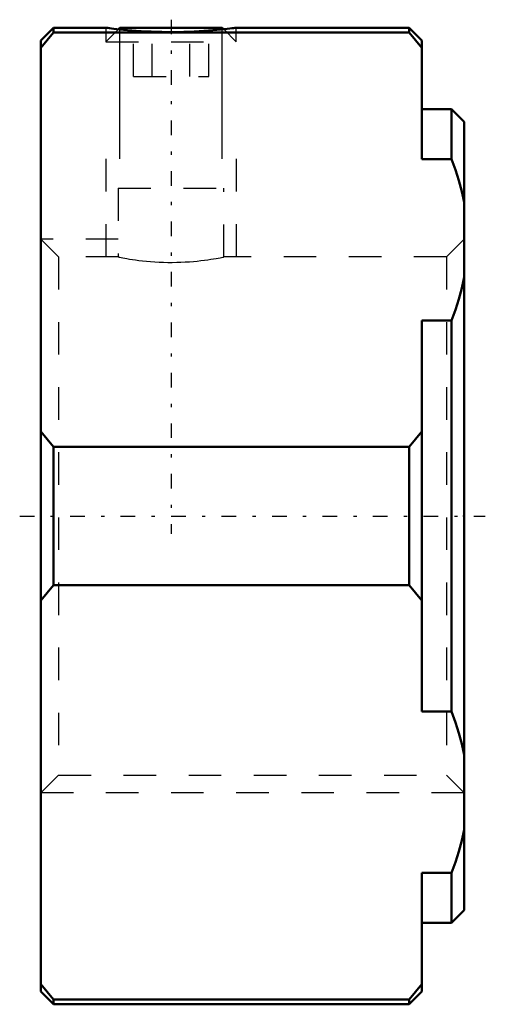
# Model space of a CAD drawing. Header units: millimetres. Extents: x -13.7 to 0.7, y -15 to 15.2.
import ezdxf

# ---------------------------------------------------------------- set-up
doc = ezdxf.new("R2010")
doc.units = ezdxf.units.MM
doc.linetypes.add('Center', pattern=[1.5, 0.45, -0.5, 0.05, -0.5])
doc.linetypes.add('Dashed', pattern=[2, 1, -1])
for name, color, linetype, lineweight in [('2d ConnectionPoints', 7, 'Continuous', 50), ('AM_0', 7, 'Continuous', 50), ('AM_5', 3, 'Continuous', 25), ('AM_7', 7, 'Center', 25), ('AM_9', 6, 'Dashed', 25)]:
    doc.layers.add(name, color=color, linetype=linetype, lineweight=lineweight)

msp = doc.modelspace()

# ---------------------------------------------------------------- linework, layer by layer
at = {"layer": '2d ConnectionPoints'}
msp.add_point((0, 0), dxfattribs=at)
at = {"layer": 'AM_0'}
for p, q in [((-12.61, 15), (-13, 14.61)), ((-12.61, 14.849), (-13, 14.378)), ((-11, 15), (-12.61, 15)), ((-12.61, 15), (-12.61, 14.849)), ((-1.69, 14.849), (-12.61, 14.849)), ((-10.57, 15), (-10.617, 14.954)), ((-10.57, 15), (-7.43, 15)), ((-7.383, 14.954), (-7.43, 15)), ((-1.69, 15), (-7, 15)), ((-1.3, 14.61), (-1.69, 15)), ((-1.69, 15), (-1.69, 14.849)), ((-1.3, 14.378), (-1.69, 14.849)), ((-13, 14.61), (-13, -14.61)), ((-1.3, 14.61), (-1.3, 10.96)), ((-0.39, 12.5), (-1.3, 12.5)), ((0, 12.11), (-0.39, 12.5)), ((-0.39, 12.5), (-0.39, 10.96)), ((0, 12.11), (0, -12.11)), ((-0.39, 10.96), (-1.3, 10.96)), ((-1.3, 6.01), (-0.39, 6.01)), ((-1.3, -6.01), (-1.3, 6.01)), ((-0.39, 6.01), (-0.39, -6.01)), ((-13, 2.592), (-12.61, 2.121)), ((-1.69, 2.121), (-1.3, 2.592)), ((-12.61, 2.121), (-1.69, 2.121)), ((-12.61, 2.121), (-12.61, -2.121)), ((-1.69, 2.121), (-1.69, -2.121)), ((-12.61, -2.121), (-13, -2.592)), ((-1.69, -2.121), (-12.61, -2.121)), ((-1.3, -2.592), (-1.69, -2.121)), ((-0.39, -6.01), (-1.3, -6.01)), ((-1.3, -10.96), (-1.3, -14.61)), ((-1.3, -10.96), (-0.39, -10.96)), ((-0.39, -10.96), (-0.39, -12.5)), ((-0.39, -12.5), (0, -12.11)), ((-1.3, -12.5), (-0.39, -12.5)), ((-13, -14.378), (-12.61, -14.849)), ((-1.69, -14.849), (-1.3, -14.378)), ((-13, -14.61), (-12.61, -15)), ((-1.69, -15), (-1.3, -14.61)), ((-12.61, -14.849), (-12.61, -15)), ((-12.61, -14.849), (-1.69, -14.849)), ((-12.61, -15), (-1.69, -15)), ((-1.69, -14.849), (-1.69, -15))]:
    msp.add_line(p, q, dxfattribs=at)
for points in [[(-11, 15), (-10.993, 14.999), (-10.973, 14.996), (-10.938, 14.992), (-10.888, 14.986), (-10.828, 14.978), (-10.754, 14.969), (-10.667, 14.959), (-10.567, 14.948), (-10.458, 14.937), (-10.34, 14.926), (-10.208, 14.915), (-10.068, 14.904), (-9.924, 14.895), (-9.773, 14.886), (-9.612, 14.879), (-9.446, 14.873), (-9.283, 14.869), (-9.118, 14.867), (-8.947, 14.866), (-8.777, 14.868), (-8.614, 14.871), (-8.454, 14.876), (-8.293, 14.883), (-8.137, 14.891), (-7.991, 14.9), (-7.852, 14.91), (-7.717, 14.921), (-7.592, 14.933), (-7.479, 14.944), (-7.376, 14.954), (-7.282, 14.965), (-7.201, 14.975), (-7.135, 14.983), (-7.081, 14.989), (-7.04, 14.995), (-7.013, 14.998), (-7, 15)], [(0, 9.637), (-0.072, 9.97), (-0.162, 10.302), (-0.268, 10.632), (-0.39, 10.96)], [(-0.39, 6.01), (-0.269, 6.337), (-0.163, 6.666), (-0.073, 6.999), (0, 7.334)], [(0, -7.334), (-0.072, -7), (-0.162, -6.669), (-0.268, -6.338), (-0.39, -6.01)], [(-0.39, -10.96), (-0.269, -10.634), (-0.163, -10.305), (-0.073, -9.972), (0, -9.637)]]:
    msp.add_lwpolyline(points, dxfattribs=at)
at = {"layer": 'AM_5'}
for p, q in [((-10.57, 10.969), (-10.57, 15)), ((-7.43, 10.969), (-7.43, 15))]:
    msp.add_line(p, q, dxfattribs=at)
at = {"layer": 'AM_5', "linetype": 'Dashed'}
for p, q in [((-11, 10.969), (-11, 7.958)), ((-7, 10.969), (-7, 7.958)), ((-10.621, 8.5), (-13, 8.5)), ((0, -8.5), (-13, -8.5))]:
    msp.add_line(p, q, dxfattribs=at)
at = {"layer": 'AM_7'}
for p, q in [((-9, 15.247), (-9, -0.548)), ((-13.65, 0), (0.65, 0))]:
    msp.add_line(p, q, dxfattribs=at)
at = {"layer": 'AM_9'}
for p, q in [((-11, 15), (-11, 14.57)), ((-10.617, 14.954), (-11, 14.57)), ((-10.155, 13.5), (-10.155, 15)), ((-9.577, 13.5), (-9.577, 15)), ((-8.423, 13.5), (-8.423, 15)), ((-7.845, 13.5), (-7.845, 15)), ((-7, 14.57), (-7.383, 14.954)), ((-7, 14.57), (-7, 15)), ((-11, 14.57), (-7, 14.57)), ((-10.155, 13.5), (-7.845, 13.5)), ((-10.621, 10.069), (-7.379, 10.069)), ((-10.621, 10.069), (-10.621, 7.958)), ((-7.379, 7.958), (-7.379, 10.069)), ((-12.459, 7.958), (-13, 8.5)), ((0, 8.5), (-0.541, 7.958)), ((-10.621, 7.958), (-12.459, 7.958)), ((-12.459, 7.958), (-12.459, -7.958)), ((-0.541, 7.958), (-7.38, 7.958)), ((-0.541, 7.958), (-0.541, -7.958)), ((-13, -8.5), (-12.459, -7.958)), ((-12.459, -7.958), (-0.541, -7.958)), ((-0.541, -7.958), (0, -8.5))]:
    msp.add_line(p, q, dxfattribs=at)
msp.add_lwpolyline([(-10.621, 7.958), (-10.616, 7.957), (-10.599, 7.954), (-10.571, 7.948), (-10.532, 7.941), (-10.483, 7.932), (-10.425, 7.921), (-10.355, 7.909), (-10.275, 7.895), (-10.188, 7.882), (-10.093, 7.868), (-9.987, 7.854), (-9.874, 7.841), (-9.757, 7.828), (-9.635, 7.817), (-9.504, 7.808), (-9.369, 7.8), (-9.237, 7.795), (-9.104, 7.792), (-8.966, 7.792), (-8.828, 7.794), (-8.697, 7.798), (-8.569, 7.804), (-8.44, 7.812), (-8.315, 7.822), (-8.197, 7.833), (-8.085, 7.845), (-7.975, 7.859), (-7.874, 7.873), (-7.781, 7.886), (-7.696, 7.9), (-7.619, 7.913), (-7.551, 7.925), (-7.495, 7.936), (-7.45, 7.944), (-7.415, 7.951), (-7.392, 7.956), (-7.381, 7.958), (-7.379, 7.958)], dxfattribs=at)

doc.saveas('drawing.dxf')
